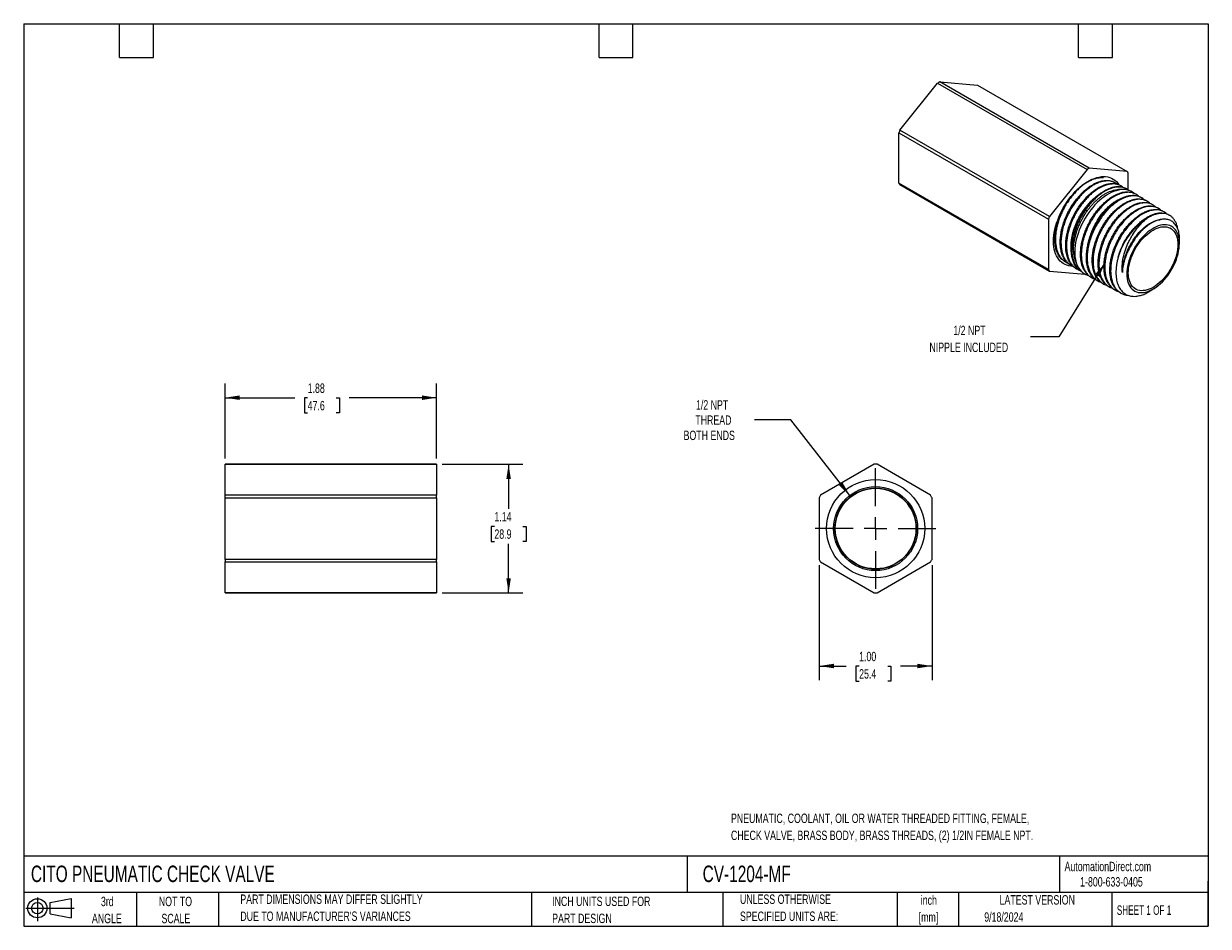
# Model space of a CAD drawing. Header units: inches. Extents: x 0.2 to 10.8, y 0.2 to 8.2.
import ezdxf

# ---------------------------------------------------------------- set-up
doc = ezdxf.new("R2010")
doc.units = ezdxf.units.IN
doc.header["$MEASUREMENT"] = 0
doc.layers.add('TEXT', color=140, linetype='Continuous', lineweight=25)
doc.styles.add('SLDTEXTSTYLE0', font='TXT', dxfattribs={"width": 0.7})
doc.styles.add('SLDTEXTSTYLE1', font='TXT', dxfattribs={"width": 0.65})
doc.dimstyles.new('SLDDIMSTYLE0', dxfattribs={"dimtxt": 0.084961, "dimasz": 0.13, "dimexe": 0, "dimexo": 0.0625, "dimgap": 0.02124, "dimtad": 0, "dimtih": 1, "dimtoh": 1, "dimrnd": 1e-09, "dimzin": 12, "dimdsep": 46, "dimtxsty": 'SLDTEXTSTYLE0', "dimsah": 1, "dimcen": 0.09, "dimadec": 0, "dimazin": 3, "dimtfac": 1, "dimtofl": 0, "dimtmove": 0, "dimatfit": 3, "dimfxl": 0, "dimfrac": 2, "dimtolj": 1, "dimtzin": 12, "dimarcsym": 0})
doc.dimstyles.new('SLDDIMSTYLE1', dxfattribs={"dimtxt": 0.084961, "dimasz": 0.13, "dimexe": 0, "dimexo": 0.0625, "dimgap": 0.02124, "dimtad": 0, "dimtih": 1, "dimtoh": 1, "dimrnd": 1e-09, "dimzin": 12, "dimdsep": 46, "dimtxsty": 'SLDTEXTSTYLE0', "dimsah": 1, "dimcen": 0, "dimadec": 0, "dimazin": 3, "dimtfac": 1, "dimtofl": 0, "dimtmove": 0, "dimatfit": 3, "dimfxl": 0, "dimfrac": 2, "dimtolj": 1, "dimtzin": 12, "dimarcsym": 0})
doc.dimstyles.new('SLDDIMSTYLE2', dxfattribs={"dimtxt": 0.084961, "dimasz": 0.13, "dimexe": 0, "dimexo": 0.0625, "dimgap": 0.02124, "dimtad": 0, "dimtih": 1, "dimtoh": 1, "dimrnd": 1e-09, "dimzin": 4, "dimdsep": 46, "dimtxsty": 'SLDTEXTSTYLE0', "dimsah": 1, "dimcen": 0.09, "dimadec": 0, "dimazin": 1, "dimtfac": 1, "dimtofl": 0, "dimtmove": 0, "dimatfit": 3, "dimfxl": 0, "dimfrac": 2, "dimtolj": 1, "dimtzin": 12, "dimarcsym": 0})
doc.dimstyles.new('SLDDIMSTYLE3', dxfattribs={"dimtxt": 0.18, "dimasz": 0.13, "dimexe": 0, "dimexo": 0.0625, "dimgap": 0, "dimtad": 0, "dimtih": 1, "dimtoh": 1, "dimdec": 0, "dimrnd": 1e-09, "dimzin": 0, "dimdsep": 46, "dimtxsty": 'Standard', "dimsah": 1, "dimcen": 0.09, "dimadec": 0, "dimazin": 0, "dimtfac": 0.13, "dimtdec": 0, "dimtofl": 0, "dimtmove": 0, "dimatfit": 3, "dimfxl": 0, "dimfrac": 2, "dimtolj": 1, "dimtzin": 0, "dimarcsym": 0})

# ---------------------------------------------------------------- blocks, each defined once
blk = doc.blocks.new('Block11')
at = {"color": 7, "linetype": 'Continuous', "lineweight": 18}
for p, q in [((0, 0.113), (0.428, 0.113)), ((0.102, 0.209), (0.102, 0)), ((0.216, 0.164), (0.401, 0.198)), ((0.216, 0.063), (0.216, 0.164)), ((0.401, 0.198), (0.401, 0.029)), ((0.216, 0.063), (0.401, 0.029))]:
    blk.add_line(p, q, dxfattribs=at)
for radius in [0.0846, 0.0506]:
    blk.add_circle((0.102, 0.113), radius, dxfattribs=at)
blk = doc.blocks.new('Block12')
at = {"color": 7, "linetype": 'Continuous'}
blk.add_blockref('Block11', (0, 0), dxfattribs=at)
blk = doc.blocks.new('_D')
at = {"color": 7, "linetype": 'Continuous', "lineweight": 0}
for p, q in [((2.035, 4.395), (2.035, 5.06)), ((3.91, 4.395), (3.91, 5.06)), ((2.035, 4.935), (2.652, 4.935)), ((2.767, 4.935), (2.738, 4.935)), ((2.738, 4.935), (2.738, 4.8)), ((3.019, 4.935), (3.048, 4.935)), ((3.048, 4.935), (3.048, 4.8)), ((3.91, 4.935), (3.134, 4.935)), ((2.738, 4.8), (2.767, 4.8)), ((3.048, 4.8), (3.019, 4.8))]:
    blk.add_line(p, q, dxfattribs=at)
at = {"color": 7, "linetype": 'Continuous', "lineweight": 18}
for points in [[(2.035, 4.935), (2.165, 4.915), (2.165, 4.955)], [(3.91, 4.935), (3.78, 4.955), (3.78, 4.915)]]:
    blk.add_solid(points, dxfattribs=at)
at = {"color": 7, "linetype": 'Continuous', "lineweight": 18, "char_height": 0.0833, "attachment_point": 1, "style": 'SLDTEXTSTYLE0'}
for s, insert in [('1.88', (2.767, 5.061)), ('47.6', (2.767, 4.907))]:
    blk.add_mtext(s, dxfattribs=dict(at, insert=insert))
blk = doc.blocks.new('_D_1')
at = {"color": 7, "linetype": 'Continuous', "lineweight": 0}
for p, q in [((3.96, 4.345), (4.673, 4.345)), ((4.548, 4.345), (4.548, 3.949)), ((4.422, 3.795), (4.393, 3.795)), ((4.393, 3.795), (4.393, 3.66)), ((4.674, 3.795), (4.703, 3.795)), ((4.703, 3.795), (4.703, 3.66)), ((4.393, 3.66), (4.422, 3.66)), ((4.548, 3.205), (4.548, 3.641)), ((4.703, 3.66), (4.674, 3.66)), ((3.96, 3.205), (4.673, 3.205))]:
    blk.add_line(p, q, dxfattribs=at)
at = {"color": 7, "linetype": 'Continuous', "lineweight": 18}
for points in [[(4.548, 4.345), (4.528, 4.215), (4.568, 4.215)], [(4.548, 3.205), (4.568, 3.335), (4.528, 3.335)]]:
    blk.add_solid(points, dxfattribs=at)
at = {"color": 7, "linetype": 'Continuous', "lineweight": 18, "char_height": 0.0833, "attachment_point": 1, "style": 'SLDTEXTSTYLE0'}
for s, insert in [('1.14', (4.422, 3.922)), ('28.9', (4.422, 3.768))]:
    blk.add_mtext(s, dxfattribs=dict(at, insert=insert))
blk = doc.blocks.new('_D_2')
at = {"color": 7, "linetype": 'Continuous', "lineweight": 0}
for p, q in [((7.05, 4.738), (6.727, 4.738)), ((7.572, 4.069), (7.05, 4.738))]:
    blk.add_line(p, q, dxfattribs=at)
at = {"color": 7, "linetype": 'Continuous', "lineweight": 18}
blk.add_solid([(7.572, 4.069), (7.508, 4.183), (7.476, 4.159)], dxfattribs=at)
at = {"color": 7, "linetype": 'Continuous', "lineweight": 18, "char_height": 0.0833, "attachment_point": 1, "style": 'SLDTEXTSTYLE0'}
for s, insert in [('1/2 NPT', (6.209, 4.913)), ('THREAD', (6.203, 4.778)), ('BOTH ENDS', (6.099, 4.643))]:
    blk.add_mtext(s, dxfattribs=dict(at, insert=insert))
blk = doc.blocks.new('_D_3')
at = {"color": 7, "linetype": 'Continuous', "lineweight": 0}
for p, q in [((7.301, 3.451), (7.301, 2.432)), ((8.301, 3.451), (8.301, 2.432)), ((7.301, 2.557), (7.54, 2.557)), ((7.655, 2.557), (7.627, 2.557)), ((7.627, 2.557), (7.627, 2.422)), ((7.908, 2.557), (7.936, 2.557)), ((7.936, 2.557), (7.936, 2.422)), ((8.301, 2.557), (8.023, 2.557)), ((7.627, 2.422), (7.655, 2.422)), ((7.936, 2.422), (7.908, 2.422))]:
    blk.add_line(p, q, dxfattribs=at)
at = {"color": 7, "linetype": 'Continuous', "lineweight": 18}
for points in [[(7.301, 2.557), (7.431, 2.537), (7.431, 2.577)], [(8.301, 2.557), (8.171, 2.577), (8.171, 2.537)]]:
    blk.add_solid(points, dxfattribs=at)
at = {"color": 7, "linetype": 'Continuous', "lineweight": 18, "char_height": 0.0833, "attachment_point": 1, "style": 'SLDTEXTSTYLE0'}
for s, insert in [('1.00', (7.655, 2.683)), ('25.4', (7.655, 2.529))]:
    blk.add_mtext(s, dxfattribs=dict(at, insert=insert))
blk = doc.blocks.new('SW_CENTERMARKSYMBOL_0')
at = {"color": 0, "linetype": 'Continuous', "lineweight": 18}
for p, q in [((0, 0.2), (0, 0.535)), ((-0.2, 0), (-0.535, 0)), ((0, 0), (-0.1, 0)), ((0, 0), (0, 0.1)), ((0, 0), (0, -0.1)), ((0, 0), (0.1, 0)), ((0.2, 0), (0.535, 0)), ((0, -0.2), (0, -0.535))]:
    blk.add_line(p, q, dxfattribs=at)

msp = doc.modelspace()

# ---------------------------------------------------------------- linework, layer by layer
for p, q in [((8.016, 7.307), (8.351, 7.724)), ((8.351, 7.724), (9.677, 6.959)), ((9.695, 6.969), (8.37, 7.735)), ((8.37, 7.735), (8.705, 7.705)), ((8.705, 7.705), (10.031, 6.939)), ((8.007, 7.284), (9.333, 6.518)), ((8.007, 6.837), (8.007, 7.284)), ((9.342, 6.542), (8.016, 7.307)), ((9.677, 6.959), (9.342, 6.542)), ((10.031, 6.939), (9.695, 6.969)), ((9.333, 6.071), (8.007, 6.837)), ((9.921, 6.841), (9.914, 6.845)), ((10.04, 6.776), (10.04, 6.926)), ((8.016, 6.824), (9.342, 6.058)), ((9.992, 6.78), (9.953, 6.779)), ((9.973, 6.814), (9.966, 6.818)), ((10.024, 6.787), (10.017, 6.791)), ((10.115, 6.735), (10.108, 6.739)), ((10.164, 6.704), (10.157, 6.708)), ((10.214, 6.673), (10.207, 6.677)), ((10.263, 6.642), (10.256, 6.646)), ((10.312, 6.611), (10.305, 6.615)), ((9.333, 6.518), (9.333, 6.071)), ((10.362, 6.58), (10.355, 6.584)), ((10.411, 6.549), (10.404, 6.553)), ((10.493, 6.283), (10.495, 6.318)), ((9.475, 6.144), (9.482, 6.14)), ((9.525, 6.113), (9.532, 6.109)), ((9.585, 6.113), (9.596, 6.093)), ((9.342, 6.058), (9.659, 6.03)), ((9.574, 6.082), (9.581, 6.078)), ((9.715, 6), (9.722, 5.996)), ((9.767, 5.972), (9.774, 5.969)), ((9.818, 5.945), (9.825, 5.941)), ((9.87, 5.918), (9.877, 5.914)), ((9.921, 5.891), (9.929, 5.887)), ((10.241, 5.884), (10.276, 5.908)), ((9.973, 5.864), (9.98, 5.86)), ((3.91, 4.345), (2.035, 4.345)), ((2.035, 4.345), (3.91, 4.345)), ((2.035, 4.071), (2.035, 4.345)), ((2.035, 4.345), (2.035, 4.345)), ((3.91, 4.345), (3.91, 4.071)), ((3.91, 4.345), (3.91, 4.345)), ((7.788, 4.345), (7.314, 4.071)), ((8.288, 4.071), (7.814, 4.345)), ((2.035, 4.049), (2.035, 4.071)), ((3.91, 4.071), (2.035, 4.071)), ((2.035, 4.049), (3.91, 4.049)), ((2.035, 3.501), (2.035, 4.049)), ((3.91, 4.049), (3.91, 4.071)), ((3.91, 4.049), (3.91, 3.501)), ((7.301, 4.049), (7.301, 3.501)), ((8.301, 3.501), (8.301, 4.049)), ((3.91, 3.501), (2.035, 3.501)), ((2.035, 3.501), (2.035, 3.479)), ((2.035, 3.479), (3.91, 3.479)), ((2.035, 3.205), (2.035, 3.479)), ((3.91, 3.479), (3.91, 3.501)), ((3.91, 3.479), (3.91, 3.205)), ((7.314, 3.479), (7.788, 3.205)), ((7.814, 3.205), (8.288, 3.479)), ((2.035, 3.205), (3.91, 3.205)), ((3.91, 3.205), (2.035, 3.205)), ((2.035, 3.205), (2.035, 3.205)), ((3.91, 3.205), (3.91, 3.205))]:
    msp.add_line(p, q)
at = {"flags": 128}
for points in [[(9.543, 6.102), (9.532, 6.102), (9.514, 6.105), (9.497, 6.11), (9.48, 6.116), (9.465, 6.124), (9.451, 6.134), (9.437, 6.146), (9.425, 6.16), (9.415, 6.175), (9.405, 6.192), (9.397, 6.21), (9.391, 6.23), (9.385, 6.251), (9.382, 6.273), (9.379, 6.297), (9.379, 6.321), (9.379, 6.346), (9.382, 6.372), (9.385, 6.399), (9.391, 6.426), (9.397, 6.453), (9.405, 6.481), (9.415, 6.509), (9.425, 6.536), (9.437, 6.564), (9.451, 6.591), (9.465, 6.618), (9.48, 6.644), (9.497, 6.669), (9.514, 6.694), (9.532, 6.718), (9.551, 6.74), (9.571, 6.762), (9.591, 6.782), (9.612, 6.8), (9.633, 6.818), (9.654, 6.833), (9.676, 6.848), (9.697, 6.86), (9.718, 6.871), (9.74, 6.879), (9.761, 6.886), (9.781, 6.891), (9.802, 6.895), (9.821, 6.896), (9.84, 6.895), (9.858, 6.893), (9.876, 6.888), (9.892, 6.882), (9.908, 6.873), (9.922, 6.863), (9.935, 6.851), (9.947, 6.838), (9.958, 6.822)], [(10.091, 6.748), (10.077, 6.758), (10.062, 6.766), (10.046, 6.772), (10.029, 6.777), (10.011, 6.78), (9.992, 6.78), (9.973, 6.779), (9.953, 6.775), (9.932, 6.77), (9.911, 6.763), (9.89, 6.754), (9.869, 6.743), (9.848, 6.731), (9.827, 6.716), (9.806, 6.7), (9.785, 6.683), (9.765, 6.664), (9.745, 6.644), (9.726, 6.622), (9.708, 6.599), (9.69, 6.576), (9.673, 6.551), (9.658, 6.526), (9.643, 6.499), (9.629, 6.473), (9.617, 6.446), (9.605, 6.419), (9.596, 6.391), (9.587, 6.364), (9.58, 6.337), (9.574, 6.31), (9.57, 6.283), (9.567, 6.258), (9.566, 6.232), (9.566, 6.208), (9.568, 6.185), (9.572, 6.163), (9.576, 6.142), (9.583, 6.122), (9.59, 6.103), (9.599, 6.087), (9.61, 6.071), (9.622, 6.058), (9.635, 6.046), (9.649, 6.036), (9.664, 6.027), (9.68, 6.021), (9.687, 6.019)], [(10.028, 6.033), (10.029, 6.011), (10.031, 5.991), (10.035, 5.972), (10.04, 5.954), (10.047, 5.938), (10.055, 5.923), (10.064, 5.91), (10.075, 5.898), (10.087, 5.888), (10.1, 5.88), (10.114, 5.874), (10.129, 5.869), (10.144, 5.867), (10.161, 5.867), (10.178, 5.868), (10.196, 5.871), (10.214, 5.877), (10.233, 5.884), (10.251, 5.893), (10.27, 5.904), (10.289, 5.916), (10.307, 5.931), (10.326, 5.946), (10.343, 5.963), (10.361, 5.982), (10.377, 6.001), (10.393, 6.022), (10.408, 6.044), (10.422, 6.066), (10.435, 6.089), (10.447, 6.113), (10.458, 6.137), (10.467, 6.161), (10.475, 6.185), (10.482, 6.209), (10.487, 6.233), (10.491, 6.257), (10.493, 6.279), (10.494, 6.302), (10.493, 6.323), (10.491, 6.343), (10.487, 6.362), (10.482, 6.38), (10.475, 6.396), (10.467, 6.411), (10.458, 6.424), (10.447, 6.436), (10.435, 6.446), (10.422, 6.454), (10.408, 6.46), (10.393, 6.465), (10.377, 6.467), (10.361, 6.468), (10.343, 6.466), (10.326, 6.463), (10.307, 6.457), (10.289, 6.45), (10.27, 6.441), (10.251, 6.43), (10.233, 6.418), (10.214, 6.404), (10.196, 6.388), (10.178, 6.371), (10.161, 6.352), (10.144, 6.333), (10.129, 6.312), (10.114, 6.29), (10.1, 6.268), (10.087, 6.245), (10.075, 6.221), (10.064, 6.197), (10.055, 6.173), (10.047, 6.149), (10.04, 6.125), (10.035, 6.101), (10.031, 6.078), (10.029, 6.055), (10.028, 6.033)], [(10.041, 6.04), (10.042, 6.062), (10.044, 6.084), (10.048, 6.106), (10.053, 6.129), (10.059, 6.153), (10.067, 6.176), (10.077, 6.2), (10.087, 6.223), (10.099, 6.246), (10.112, 6.268), (10.126, 6.29), (10.141, 6.31), (10.156, 6.33), (10.172, 6.349), (10.189, 6.366), (10.207, 6.382), (10.225, 6.397), (10.243, 6.41), (10.261, 6.421), (10.279, 6.431), (10.297, 6.438), (10.315, 6.444), (10.332, 6.449), (10.349, 6.451), (10.365, 6.451), (10.381, 6.449), (10.396, 6.445), (10.41, 6.44), (10.423, 6.433), (10.434, 6.423), (10.445, 6.412), (10.454, 6.4), (10.462, 6.385), (10.469, 6.37), (10.474, 6.353), (10.478, 6.334), (10.48, 6.315), (10.481, 6.294), (10.48, 6.273), (10.478, 6.251), (10.474, 6.228), (10.469, 6.205), (10.462, 6.181), (10.454, 6.158), (10.445, 6.134), (10.434, 6.111), (10.423, 6.089), (10.41, 6.066), (10.396, 6.045), (10.381, 6.024), (10.365, 6.004), (10.349, 5.986), (10.332, 5.968), (10.315, 5.952), (10.297, 5.938), (10.279, 5.925), (10.261, 5.913), (10.243, 5.904), (10.225, 5.896), (10.207, 5.89), (10.189, 5.886), (10.172, 5.884), (10.156, 5.883), (10.141, 5.885), (10.126, 5.889), (10.112, 5.894), (10.099, 5.902), (10.087, 5.911), (10.077, 5.922), (10.067, 5.935), (10.059, 5.949), (10.053, 5.965), (10.048, 5.982), (10.044, 6), (10.042, 6.02), (10.041, 6.04)]]:
    msp.add_lwpolyline(points, dxfattribs=at)
for radius in [0.435, 0.372, 0.36, 0.359, 0.357]:
    msp.add_circle((7.801, 3.775), radius)
for centre, radius, start, end in [((8.629, 7.264), 0.537, 118.8665, 121.1282), ((8.871, 6.962), 0.922, 158.0052, 159.5834), ((9.955, 6.499), 0.537, 118.8665, 121.1282), ((9.848, 6.801), 0.23, 33.1068, 37.0945), ((8.199, 6.962), 0.23, 213.1068, 217.0945), ((10.197, 6.197), 0.922, 158.0052, 159.5834), ((10.532, 6.018), 0.602, 122.4026, 154.4064), ((9.858, 6.254), 0.321, 161.3372, 211.8178), ((9.796, 6.225), 0.239, 184.6681, 207.8322), ((9.525, 6.197), 0.23, 213.1068, 217.0945), ((7.801, 3.775), 0.57, 88.6944, 91.3056), ((7.801, 3.775), 0.57, 148.6944, 151.3056), ((7.801, 3.775), 0.57, 28.6944, 31.3056), ((7.801, 3.775), 0.57, 208.6944, 211.3056), ((7.801, 3.775), 0.57, 328.6944, 331.3056), ((7.801, 3.775), 0.57, 268.6944, 271.3056)]:
    msp.add_arc(centre, radius, start, end)
for points, knots in [([(9.822, 6.883), (9.813, 6.884), (9.794, 6.885), (9.765, 6.88), (9.734, 6.872), (9.703, 6.858), (9.671, 6.841), (9.639, 6.819), (9.607, 6.793), (9.577, 6.763), (9.548, 6.73), (9.52, 6.694), (9.494, 6.656), (9.471, 6.616), (9.45, 6.574), (9.433, 6.532), (9.418, 6.489), (9.407, 6.446), (9.399, 6.404), (9.395, 6.363), (9.395, 6.324), (9.398, 6.287), (9.405, 6.252), (9.416, 6.221), (9.43, 6.193), (9.447, 6.169), (9.467, 6.15), (9.487, 6.136), (9.5, 6.13), (9.505, 6.129)], [0, 0, 0, 0, 0.037345, 0.074925, 0.112516, 0.150226, 0.187817, 0.225419, 0.26314, 0.300742, 0.338356, 0.376091, 0.413705, 0.451331, 0.489077, 0.526703, 0.564338, 0.602093, 0.639728, 0.677373, 0.715138, 0.752783, 0.790439, 0.828215, 0.865872, 0.903541, 0.94133, 0.978999, 1, 1, 1, 1]), ([(9.525, 6.113), (9.524, 6.114), (9.513, 6.119), (9.499, 6.132), (9.483, 6.151), (9.468, 6.173), (9.455, 6.202), (9.445, 6.235), (9.44, 6.265), (9.437, 6.297), (9.437, 6.337), (9.442, 6.379), (9.448, 6.416), (9.457, 6.453), (9.471, 6.497), (9.489, 6.541), (9.506, 6.577), (9.525, 6.612), (9.55, 6.653), (9.578, 6.69), (9.603, 6.72), (9.628, 6.748), (9.66, 6.777), (9.692, 6.803), (9.72, 6.82), (9.747, 6.836), (9.78, 6.849), (9.811, 6.858), (9.837, 6.861), (9.861, 6.861), (9.888, 6.857), (9.905, 6.849), (9.914, 6.845)], [0, 0, 0, 0, 0.004113, 0.047054, 0.072539, 0.098025, 0.140966, 0.183908, 0.209368, 0.234828, 0.27777, 0.320712, 0.346147, 0.371582, 0.414525, 0.457467, 0.482877, 0.508287, 0.55123, 0.594172, 0.619557, 0.644942, 0.687885, 0.730828, 0.756188, 0.781548, 0.824492, 0.867435, 0.89277, 0.918105, 0.961048, 1, 1, 1, 1]), ([(9.943, 6.826), (9.937, 6.831), (9.924, 6.841), (9.9, 6.851), (9.874, 6.857), (9.846, 6.857), (9.816, 6.853), (9.785, 6.845), (9.754, 6.831), (9.722, 6.814), (9.69, 6.791), (9.658, 6.765), (9.627, 6.736), (9.598, 6.702), (9.57, 6.667), (9.544, 6.628), (9.521, 6.588), (9.5, 6.546), (9.482, 6.503), (9.467, 6.46), (9.456, 6.417), (9.448, 6.375), (9.444, 6.334), (9.444, 6.294), (9.447, 6.257), (9.454, 6.222), (9.464, 6.191), (9.478, 6.163), (9.496, 6.139), (9.516, 6.119), (9.536, 6.105), (9.549, 6.1), (9.553, 6.098)], [0, 0, 0, 0, 0.031402, 0.065297, 0.0992, 0.133212, 0.167115, 0.201028, 0.235049, 0.268963, 0.302887, 0.336919, 0.370844, 0.404779, 0.438823, 0.472758, 0.506702, 0.540753, 0.574697, 0.608649, 0.642709, 0.676661, 0.710623, 0.744694, 0.778656, 0.812629, 0.84671, 0.880684, 0.914668, 0.94876, 0.982745, 1, 1, 1, 1]), ([(9.574, 6.083), (9.569, 6.086), (9.558, 6.093), (9.543, 6.107), (9.527, 6.126), (9.511, 6.153), (9.499, 6.184), (9.492, 6.213), (9.487, 6.244), (9.485, 6.283), (9.487, 6.324), (9.492, 6.361), (9.5, 6.397), (9.511, 6.442), (9.527, 6.486), (9.543, 6.523), (9.561, 6.559), (9.585, 6.601), (9.611, 6.64), (9.635, 6.671), (9.66, 6.701), (9.691, 6.733), (9.723, 6.76), (9.751, 6.78), (9.779, 6.798), (9.812, 6.815), (9.844, 6.826), (9.87, 6.832), (9.895, 6.834), (9.924, 6.833), (9.949, 6.826), (9.962, 6.82), (9.966, 6.818)], [0, 0, 0, 0, 0.024775, 0.050498, 0.076221, 0.118927, 0.161634, 0.187332, 0.21303, 0.255737, 0.298443, 0.324116, 0.349789, 0.392497, 0.435204, 0.460852, 0.4865, 0.529208, 0.571915, 0.597538, 0.623161, 0.665869, 0.708577, 0.734175, 0.759774, 0.802482, 0.84519, 0.870763, 0.896337, 0.939045, 0.981754, 1, 1, 1, 1]), ([(9.993, 6.8), (9.987, 6.805), (9.975, 6.814), (9.952, 6.824), (9.926, 6.829), (9.897, 6.83), (9.868, 6.826), (9.837, 6.818), (9.805, 6.804), (9.772, 6.786), (9.74, 6.764), (9.708, 6.738), (9.678, 6.708), (9.648, 6.675), (9.62, 6.639), (9.594, 6.6), (9.57, 6.56), (9.549, 6.518), (9.531, 6.475), (9.517, 6.431), (9.505, 6.388), (9.497, 6.346), (9.493, 6.304), (9.493, 6.264), (9.496, 6.227), (9.503, 6.192), (9.513, 6.161), (9.527, 6.132), (9.545, 6.108), (9.565, 6.088), (9.586, 6.074), (9.6, 6.068), (9.606, 6.066)], [0, 0, 0, 0, 0.02798, 0.061841, 0.095711, 0.129688, 0.163558, 0.197439, 0.231428, 0.265309, 0.299201, 0.333201, 0.367093, 0.400994, 0.435002, 0.468902, 0.502811, 0.536828, 0.570737, 0.604656, 0.638682, 0.672601, 0.70653, 0.740568, 0.774497, 0.808438, 0.842487, 0.876427, 0.910376, 0.944433, 0.978382, 1, 1, 1, 1]), ([(9.586, 6.084), (9.579, 6.094), (9.565, 6.113), (9.55, 6.148), (9.54, 6.186), (9.535, 6.229), (9.535, 6.27), (9.538, 6.305), (9.543, 6.342), (9.553, 6.386), (9.567, 6.43), (9.581, 6.468), (9.597, 6.505), (9.619, 6.548), (9.645, 6.588), (9.668, 6.621), (9.692, 6.652), (9.722, 6.687), (9.754, 6.717), (9.782, 6.739), (9.81, 6.759), (9.843, 6.778), (9.875, 6.792), (9.902, 6.801), (9.929, 6.806), (9.959, 6.807), (9.986, 6.803), (10.005, 6.797), (10.014, 6.792), (10.017, 6.79)], [0, 0, 0, 0, 0.04539, 0.090779, 0.135713, 0.181103, 0.226493, 0.254179, 0.281866, 0.327256, 0.372646, 0.400306, 0.427966, 0.473357, 0.518747, 0.546381, 0.574014, 0.619405, 0.664796, 0.692403, 0.72001, 0.765402, 0.810793, 0.838373, 0.865954, 0.911346, 0.956737, 0.984291, 1, 1, 1, 1]), ([(10.048, 6.771), (10.041, 6.776), (10.028, 6.786), (10.004, 6.796), (9.977, 6.802), (9.949, 6.803), (9.919, 6.799), (9.888, 6.791), (9.856, 6.777), (9.823, 6.759), (9.791, 6.737), (9.759, 6.711), (9.728, 6.681), (9.698, 6.648), (9.67, 6.611), (9.644, 6.573), (9.62, 6.532), (9.599, 6.49), (9.581, 6.446), (9.565, 6.401), (9.558, 6.371), (9.554, 6.356)], [0, 0, 0, 0, 0.050024, 0.102485, 0.154963, 0.207607, 0.260085, 0.31258, 0.365243, 0.417739, 0.470248, 0.522924, 0.575433, 0.627955, 0.680644, 0.733165, 0.785701, 0.838405, 0.890941, 0.945471, 1, 1, 1, 1]), ([(9.558, 6.205), (9.557, 6.22), (9.555, 6.249), (9.557, 6.29), (9.563, 6.326), (9.569, 6.357), (9.578, 6.389), (9.588, 6.421), (9.6, 6.452), (9.614, 6.483), (9.629, 6.514), (9.646, 6.544), (9.664, 6.573), (9.683, 6.6), (9.704, 6.626), (9.725, 6.651), (9.747, 6.674), (9.77, 6.695), (9.793, 6.714), (9.816, 6.73), (9.84, 6.745), (9.863, 6.757), (9.886, 6.766), (9.909, 6.774), (9.931, 6.778), (9.946, 6.78), (9.953, 6.779), (9.953, 6.779)], [0, 0, 0, 0, 0.062949, 0.12704, 0.166318, 0.205595, 0.246013, 0.286432, 0.325705, 0.364979, 0.405404, 0.445828, 0.484945, 0.524061, 0.564322, 0.604584, 0.643559, 0.682535, 0.722649, 0.762762, 0.801612, 0.840462, 0.880447, 0.920431, 0.959165, 0.997898, 1, 1, 1, 1]), ([(9.715, 6), (9.712, 6.002), (9.7, 6.007), (9.683, 6.021), (9.663, 6.043), (9.647, 6.068), (9.634, 6.096), (9.626, 6.125), (9.62, 6.155), (9.617, 6.19), (9.617, 6.232), (9.622, 6.278), (9.631, 6.323), (9.643, 6.367), (9.658, 6.41), (9.677, 6.453), (9.698, 6.495), (9.722, 6.536), (9.749, 6.574), (9.777, 6.61), (9.807, 6.643), (9.838, 6.672), (9.87, 6.698), (9.903, 6.72), (9.935, 6.737), (9.967, 6.75), (9.998, 6.758), (10.028, 6.761), (10.056, 6.759), (10.082, 6.752), (10.099, 6.745), (10.107, 6.74), (10.108, 6.739)], [0, 0, 0, 0, 0.013142, 0.04836, 0.083587, 0.118927, 0.154154, 0.183953, 0.213819, 0.243617, 0.284527, 0.325436, 0.360698, 0.396073, 0.431335, 0.466599, 0.501975, 0.537238, 0.572513, 0.6079, 0.643174, 0.678461, 0.71386, 0.749147, 0.784442, 0.81985, 0.855146, 0.89045, 0.925867, 0.961171, 0.996485, 1, 1, 1, 1]), ([(10.135, 6.719), (10.134, 6.72), (10.125, 6.729), (10.107, 6.741), (10.082, 6.751), (10.058, 6.755), (10.034, 6.756), (10.004, 6.753), (9.972, 6.744), (9.944, 6.733), (9.916, 6.719), (9.883, 6.698), (9.851, 6.673), (9.824, 6.648), (9.797, 6.621), (9.767, 6.586), (9.74, 6.547), (9.718, 6.513), (9.698, 6.478), (9.677, 6.435), (9.659, 6.391), (9.647, 6.353), (9.637, 6.315), (9.629, 6.272), (9.624, 6.225), (9.624, 6.191), (9.626, 6.158), (9.631, 6.126), (9.641, 6.093), (9.653, 6.067), (9.666, 6.045), (9.685, 6.021), (9.708, 6.003), (9.729, 5.992), (9.741, 5.988), (9.747, 5.985)], [0, 0, 0, 0, 0.005928, 0.04466, 0.083391, 0.10697, 0.130549, 0.169281, 0.208012, 0.231569, 0.255125, 0.293857, 0.332589, 0.356123, 0.379657, 0.418389, 0.457121, 0.480632, 0.504144, 0.542876, 0.581608, 0.605097, 0.628586, 0.667319, 0.706051, 0.740352, 0.752976, 0.791709, 0.830442, 0.853885, 0.877329, 0.916062, 0.954796, 0.978217, 1, 1, 1, 1]), ([(9.767, 5.973), (9.764, 5.975), (9.752, 5.98), (9.734, 5.994), (9.715, 6.016), (9.698, 6.041), (9.686, 6.069), (9.678, 6.098), (9.672, 6.127), (9.669, 6.162), (9.669, 6.204), (9.674, 6.25), (9.683, 6.295), (9.695, 6.338), (9.71, 6.382), (9.729, 6.424), (9.75, 6.466), (9.774, 6.506), (9.8, 6.544), (9.829, 6.58), (9.858, 6.613), (9.89, 6.642), (9.921, 6.667), (9.954, 6.689), (9.986, 6.706), (10.018, 6.719), (10.049, 6.727), (10.078, 6.73), (10.106, 6.728), (10.132, 6.721), (10.149, 6.714), (10.156, 6.709), (10.157, 6.708)], [0, 0, 0, 0, 0.0136, 0.04882, 0.084048, 0.119389, 0.154617, 0.184261, 0.213972, 0.243616, 0.284749, 0.325881, 0.361143, 0.396517, 0.431779, 0.467043, 0.502419, 0.537683, 0.572957, 0.608343, 0.643617, 0.678902, 0.7143, 0.749585, 0.784882, 0.820291, 0.855589, 0.890894, 0.926312, 0.961618, 0.996932, 1, 1, 1, 1]), ([(10.184, 6.688), (10.184, 6.689), (10.179, 6.694), (10.165, 6.704), (10.142, 6.717), (10.115, 6.723), (10.091, 6.725), (10.066, 6.724), (10.035, 6.718), (10.003, 6.706), (9.975, 6.692), (9.947, 6.676), (9.915, 6.653), (9.882, 6.625), (9.856, 6.598), (9.831, 6.57), (9.802, 6.533), (9.776, 6.493), (9.756, 6.458), (9.737, 6.423), (9.718, 6.379), (9.702, 6.335), (9.692, 6.298), (9.684, 6.261), (9.678, 6.218), (9.676, 6.181), (9.677, 6.147), (9.68, 6.115), (9.689, 6.078), (9.701, 6.047), (9.714, 6.024), (9.729, 6.003), (9.75, 5.983), (9.774, 5.968), (9.791, 5.96), (9.798, 5.958), (9.799, 5.958)], [0, 0, 0, 0, 0.002878, 0.026252, 0.065173, 0.104094, 0.127445, 0.150796, 0.189717, 0.228638, 0.251967, 0.275295, 0.314217, 0.353138, 0.376444, 0.399749, 0.438671, 0.477593, 0.500876, 0.524159, 0.563081, 0.602003, 0.625263, 0.648524, 0.687446, 0.726369, 0.740409, 0.772838, 0.811761, 0.850684, 0.873898, 0.897113, 0.936036, 0.974959, 0.998151, 1, 1, 1, 1]), ([(9.536, 6.249), (9.535, 6.254), (9.534, 6.267), (9.534, 6.29), (9.535, 6.317), (9.539, 6.346), (9.545, 6.375), (9.552, 6.405), (9.561, 6.434), (9.572, 6.464), (9.584, 6.493), (9.598, 6.522), (9.613, 6.55), (9.63, 6.577), (9.647, 6.604), (9.666, 6.628), (9.686, 6.652), (9.706, 6.674), (9.727, 6.694), (9.744, 6.708), (9.753, 6.715), (9.755, 6.716)], [0, 0, 0, 0, 0.032058, 0.087609, 0.143161, 0.200336, 0.257511, 0.312874, 0.368238, 0.42522, 0.482201, 0.537385, 0.59257, 0.649372, 0.706174, 0.76112, 0.816066, 0.872624, 0.929181, 0.983895, 1, 1, 1, 1]), ([(9.689, 6.313), (9.692, 6.329), (9.7, 6.361), (9.718, 6.411), (9.741, 6.461), (9.766, 6.506), (9.791, 6.544), (9.816, 6.577), (9.843, 6.606), (9.87, 6.633), (9.899, 6.657), (9.928, 6.677), (9.955, 6.692), (9.972, 6.699), (9.98, 6.702)], [0, 0, 0, 0, 0.091324, 0.192253, 0.293165, 0.394079, 0.471145, 0.548457, 0.625529, 0.702973, 0.780662, 0.858109, 0.935954, 1, 1, 1, 1]), ([(9.818, 5.946), (9.815, 5.947), (9.803, 5.953), (9.786, 5.967), (9.766, 5.988), (9.75, 6.014), (9.736, 6.045), (9.726, 6.084), (9.721, 6.129), (9.721, 6.176), (9.726, 6.222), (9.735, 6.267), (9.747, 6.31), (9.762, 6.353), (9.781, 6.395), (9.802, 6.437), (9.826, 6.477), (9.852, 6.515), (9.88, 6.55), (9.91, 6.583), (9.941, 6.612), (9.972, 6.637), (10.005, 6.658), (10.037, 6.675), (10.068, 6.688), (10.099, 6.695), (10.128, 6.698), (10.156, 6.697), (10.182, 6.69), (10.199, 6.683), (10.206, 6.677), (10.206, 6.677)], [0, 0, 0, 0, 0.014072, 0.049293, 0.084524, 0.119867, 0.155098, 0.199341, 0.243585, 0.284944, 0.326304, 0.361568, 0.396945, 0.43221, 0.467476, 0.502855, 0.538122, 0.573397, 0.608785, 0.644061, 0.679347, 0.714745, 0.750031, 0.785328, 0.820738, 0.856035, 0.891344, 0.926765, 0.962074, 0.997391, 1, 1, 1, 1]), ([(10.234, 6.657), (10.234, 6.657), (10.23, 6.662), (10.22, 6.669), (10.201, 6.681), (10.176, 6.69), (10.148, 6.694), (10.123, 6.693), (10.098, 6.689), (10.066, 6.68), (10.034, 6.666), (10.006, 6.65), (9.979, 6.632), (9.946, 6.606), (9.915, 6.576), (9.889, 6.548), (9.865, 6.518), (9.838, 6.48), (9.813, 6.439), (9.794, 6.404), (9.777, 6.367), (9.76, 6.324), (9.747, 6.28), (9.738, 6.243), (9.732, 6.208), (9.728, 6.169), (9.728, 6.13), (9.731, 6.097), (9.737, 6.065), (9.747, 6.031), (9.762, 6.002), (9.776, 5.982), (9.793, 5.963), (9.816, 5.946), (9.837, 5.935), (9.849, 5.932), (9.85, 5.931)], [0, 0, 0, 0, 0.000288, 0.023438, 0.046589, 0.085713, 0.124836, 0.147964, 0.171091, 0.210216, 0.24934, 0.272444, 0.295549, 0.334673, 0.373798, 0.39688, 0.419962, 0.459086, 0.498211, 0.52127, 0.544329, 0.583454, 0.622579, 0.645615, 0.668652, 0.704674, 0.740697, 0.766817, 0.792937, 0.832062, 0.871188, 0.894179, 0.917169, 0.956295, 0.995421, 1, 1, 1, 1]), ([(9.87, 5.919), (9.867, 5.92), (9.855, 5.926), (9.837, 5.94), (9.818, 5.961), (9.802, 5.987), (9.788, 6.018), (9.778, 6.056), (9.773, 6.101), (9.773, 6.148), (9.778, 6.194), (9.787, 6.238), (9.799, 6.281), (9.814, 6.324), (9.833, 6.366), (9.854, 6.408), (9.878, 6.447), (9.904, 6.485), (9.932, 6.52), (9.961, 6.552), (9.992, 6.581), (10.024, 6.606), (10.055, 6.627), (10.087, 6.644), (10.119, 6.657), (10.149, 6.664), (10.179, 6.667), (10.206, 6.665), (10.232, 6.659), (10.248, 6.652), (10.255, 6.646), (10.256, 6.646)], [0, 0, 0, 0, 0.014543, 0.049762, 0.084993, 0.120336, 0.155568, 0.199576, 0.243584, 0.285172, 0.32676, 0.362027, 0.397407, 0.432674, 0.467942, 0.503323, 0.538591, 0.573868, 0.609257, 0.644533, 0.679819, 0.715217, 0.750503, 0.7858, 0.821208, 0.856505, 0.891813, 0.927234, 0.962542, 0.997861, 1, 1, 1, 1]), ([(10.281, 6.627), (10.278, 6.63), (10.27, 6.638), (10.256, 6.646), (10.236, 6.656), (10.209, 6.662), (10.181, 6.663), (10.155, 6.659), (10.129, 6.653), (10.097, 6.642), (10.065, 6.624), (10.037, 6.606), (10.01, 6.586), (9.978, 6.558), (9.948, 6.526), (9.923, 6.496), (9.9, 6.465), (9.874, 6.426), (9.851, 6.384), (9.834, 6.349), (9.819, 6.312), (9.803, 6.268), (9.792, 6.225), (9.786, 6.189), (9.782, 6.159), (9.78, 6.128), (9.781, 6.094), (9.784, 6.058), (9.793, 6.02), (9.807, 5.986), (9.824, 5.96), (9.84, 5.941), (9.858, 5.925), (9.878, 5.912), (9.894, 5.907), (9.9, 5.905)], [0, 0, 0, 0, 0.017362, 0.040423, 0.063484, 0.103048, 0.142612, 0.16565, 0.188688, 0.228252, 0.267816, 0.290831, 0.313846, 0.35341, 0.392974, 0.415966, 0.438958, 0.478523, 0.518087, 0.541056, 0.564025, 0.60359, 0.643155, 0.6661, 0.689046, 0.715319, 0.741591, 0.777811, 0.81403, 0.853596, 0.893162, 0.916061, 0.938961, 0.978527, 1, 1, 1, 1]), ([(9.922, 5.891), (9.918, 5.893), (9.906, 5.899), (9.889, 5.913), (9.87, 5.934), (9.854, 5.959), (9.84, 5.991), (9.83, 6.029), (9.825, 6.073), (9.825, 6.119), (9.83, 6.165), (9.839, 6.21), (9.851, 6.253), (9.866, 6.295), (9.885, 6.337), (9.906, 6.378), (9.929, 6.418), (9.955, 6.455), (9.983, 6.49), (10.013, 6.522), (10.043, 6.551), (10.075, 6.576), (10.106, 6.597), (10.138, 6.613), (10.169, 6.626), (10.2, 6.633), (10.229, 6.636), (10.256, 6.634), (10.281, 6.627), (10.298, 6.621), (10.305, 6.615), (10.305, 6.615)], [0, 0, 0, 0, 0.015009, 0.050228, 0.085457, 0.120799, 0.156028, 0.199806, 0.243584, 0.285402, 0.327221, 0.362489, 0.397871, 0.433139, 0.468407, 0.503787, 0.539055, 0.574333, 0.609724, 0.645002, 0.680289, 0.715688, 0.750975, 0.786271, 0.82168, 0.856976, 0.892283, 0.927703, 0.96301, 0.998329, 1, 1, 1, 1]), ([(10.332, 6.595), (10.332, 6.595), (10.325, 6.604), (10.311, 6.612), (10.291, 6.622), (10.27, 6.628), (10.242, 6.632), (10.213, 6.63), (10.187, 6.624), (10.161, 6.616), (10.128, 6.601), (10.096, 6.581), (10.069, 6.561), (10.042, 6.539), (10.011, 6.509), (9.981, 6.475), (9.958, 6.444), (9.936, 6.412), (9.912, 6.372), (9.89, 6.329), (9.875, 6.293), (9.861, 6.257), (9.848, 6.213), (9.839, 6.17), (9.835, 6.135), (9.832, 6.104), (9.832, 6.067), (9.837, 6.026), (9.845, 5.996), (9.855, 5.968), (9.868, 5.942), (9.887, 5.919), (9.904, 5.902), (9.924, 5.889), (9.939, 5.88), (9.951, 5.877), (9.952, 5.877)], [0, 0, 0, 0, 0.000991, 0.040611, 0.063356, 0.086101, 0.125721, 0.165342, 0.188063, 0.210785, 0.250406, 0.290027, 0.312725, 0.335423, 0.375045, 0.414666, 0.437341, 0.460016, 0.499638, 0.53926, 0.561912, 0.584564, 0.624186, 0.663808, 0.686437, 0.709066, 0.741539, 0.781162, 0.820784, 0.833516, 0.873138, 0.912761, 0.935344, 0.957926, 0.997549, 1, 1, 1, 1]), ([(9.476, 6.145), (9.47, 6.148), (9.455, 6.158), (9.438, 6.176), (9.423, 6.197), (9.411, 6.22), (9.399, 6.251), (9.392, 6.286), (9.389, 6.318), (9.388, 6.351), (9.39, 6.392), (9.397, 6.435), (9.405, 6.471), (9.416, 6.508), (9.428, 6.543), (9.44, 6.567), (9.443, 6.575)], [0, 0, 0, 0, 0.057354, 0.151968, 0.207285, 0.262602, 0.357217, 0.451832, 0.507094, 0.562356, 0.656972, 0.751587, 0.806794, 0.862001, 0.956617, 1, 1, 1, 1]), ([(9.973, 5.864), (9.967, 5.868), (9.952, 5.876), (9.933, 5.893), (9.915, 5.916), (9.9, 5.943), (9.889, 5.973), (9.881, 6.008), (9.877, 6.047), (9.877, 6.091), (9.882, 6.137), (9.891, 6.182), (9.903, 6.224), (9.918, 6.266), (9.937, 6.308), (9.958, 6.349), (9.981, 6.388), (10.007, 6.425), (10.035, 6.46), (10.064, 6.492), (10.095, 6.52), (10.126, 6.545), (10.157, 6.566), (10.189, 6.582), (10.22, 6.595), (10.25, 6.602), (10.279, 6.605), (10.306, 6.603), (10.331, 6.596), (10.347, 6.589), (10.354, 6.584), (10.355, 6.584)], [0, 0, 0, 0, 0.028843, 0.064062, 0.09929, 0.134631, 0.16986, 0.206732, 0.243603, 0.285654, 0.327705, 0.362971, 0.398349, 0.433615, 0.468881, 0.504259, 0.539524, 0.574802, 0.610192, 0.64547, 0.680757, 0.716157, 0.751444, 0.78674, 0.822149, 0.857445, 0.892751, 0.928169, 0.963475, 0.998792, 1, 1, 1, 1]), ([(10.38, 6.564), (10.377, 6.568), (10.366, 6.579), (10.347, 6.588), (10.326, 6.596), (10.304, 6.6), (10.275, 6.6), (10.245, 6.595), (10.219, 6.587), (10.192, 6.576), (10.16, 6.559), (10.127, 6.537), (10.101, 6.515), (10.075, 6.491), (10.044, 6.459), (10.016, 6.423), (9.994, 6.392), (9.973, 6.359), (9.95, 6.317), (9.931, 6.274), (9.917, 6.238), (9.905, 6.202), (9.894, 6.159), (9.887, 6.116), (9.885, 6.082), (9.884, 6.049), (9.887, 6.011), (9.895, 5.973), (9.907, 5.941), (9.921, 5.914), (9.939, 5.891), (9.959, 5.872), (9.983, 5.857), (10.009, 5.848), (10.028, 5.843), (10.038, 5.843), (10.039, 5.843)], [0, 0, 0, 0, 0.019441, 0.057695, 0.079317, 0.100939, 0.139194, 0.177448, 0.199048, 0.220648, 0.258902, 0.297156, 0.318734, 0.340312, 0.378567, 0.416821, 0.438377, 0.459932, 0.498187, 0.536442, 0.557975, 0.579508, 0.617764, 0.656019, 0.67753, 0.69904, 0.737296, 0.775552, 0.807265, 0.83908, 0.870794, 0.902506, 0.93432, 0.966032, 0.997735, 1, 1, 1, 1]), ([(9.988, 6.045), (9.986, 6.065), (9.986, 6.086), (9.989, 6.13), (9.992, 6.153), (10.001, 6.199), (10.007, 6.222), (10.023, 6.268), (10.032, 6.29), (10.048, 6.323), (10.053, 6.334), (10.065, 6.355), (10.071, 6.366), (10.09, 6.397), (10.103, 6.416), (10.132, 6.452), (10.147, 6.47), (10.177, 6.5), (10.193, 6.514), (10.209, 6.526)], [0, 0, 0, 0, 0.125, 0.125, 0.25, 0.25, 0.375, 0.375, 0.5, 0.5, 0.5625, 0.5625, 0.625, 0.625, 0.75, 0.75, 0.875, 0.875, 1, 1, 1, 1]), ([(9.988, 6.045), (9.989, 6.056), (9.99, 6.078), (9.994, 6.113), (10.003, 6.152), (10.016, 6.195), (10.034, 6.242), (10.057, 6.288), (10.083, 6.331), (10.112, 6.371), (10.143, 6.408), (10.177, 6.44), (10.211, 6.467), (10.246, 6.489), (10.28, 6.504), (10.306, 6.512), (10.319, 6.513), (10.322, 6.513)], [0, 0, 0, 0, 0.056441, 0.112888, 0.169339, 0.242941, 0.316556, 0.390178, 0.463811, 0.537457, 0.61111, 0.684773, 0.75845, 0.832134, 0.905828, 0.979535, 1, 1, 1, 1]), ([(9.989, 6.278), (9.997, 6.294), (10.013, 6.327), (10.041, 6.371), (10.069, 6.409), (10.097, 6.442), (10.127, 6.473), (10.157, 6.5), (10.189, 6.523), (10.22, 6.542), (10.251, 6.557), (10.282, 6.567), (10.311, 6.573), (10.34, 6.574), (10.366, 6.57), (10.388, 6.563), (10.399, 6.555), (10.404, 6.552)], [0, 0, 0, 0, 0.079597, 0.159194, 0.225622, 0.292262, 0.35869, 0.425116, 0.491754, 0.55818, 0.624627, 0.691285, 0.757732, 0.824195, 0.89087, 0.957333, 1, 1, 1, 1]), ([(10.495, 6.318), (10.495, 6.324), (10.496, 6.339), (10.495, 6.361), (10.492, 6.385), (10.488, 6.407), (10.481, 6.428), (10.473, 6.446), (10.463, 6.463), (10.452, 6.478), (10.439, 6.49), (10.424, 6.501), (10.409, 6.508), (10.391, 6.514), (10.373, 6.517), (10.354, 6.518), (10.335, 6.516), (10.314, 6.512), (10.293, 6.505), (10.272, 6.497), (10.25, 6.486), (10.229, 6.472), (10.207, 6.457), (10.187, 6.44), (10.166, 6.421), (10.146, 6.4), (10.123, 6.374), (10.099, 6.342), (10.083, 6.316), (10.075, 6.303)], [0, 0, 0, 0, 0.025967, 0.062184, 0.0984, 0.135682, 0.172964, 0.208941, 0.244919, 0.281952, 0.318985, 0.354747, 0.390509, 0.427324, 0.464138, 0.499665, 0.535193, 0.571771, 0.608348, 0.643588, 0.678827, 0.715107, 0.751388, 0.786361, 0.821335, 0.857338, 0.893341, 0.946232, 1, 1, 1, 1]), ([(10.48, 6.43), (10.479, 6.437), (10.476, 6.454), (10.467, 6.479), (10.455, 6.505), (10.439, 6.526), (10.42, 6.544), (10.398, 6.557), (10.374, 6.565), (10.348, 6.569), (10.32, 6.568), (10.29, 6.563), (10.26, 6.553), (10.233, 6.54), (10.216, 6.531), (10.209, 6.527), (10.209, 6.527)], [0, 0, 0, 0, 0.050811, 0.132769, 0.214465, 0.296143, 0.37808, 0.459758, 0.541413, 0.623328, 0.704983, 0.785944, 0.867158, 0.948119, 0.99974, 1, 1, 1, 1]), ([(9.952, 6.181), (9.953, 6.187), (9.959, 6.209), (9.972, 6.247), (9.993, 6.294), (10.017, 6.338), (10.045, 6.381), (10.076, 6.419), (10.099, 6.445), (10.111, 6.456), (10.113, 6.458)], [0, 0, 0, 0, 0.061949, 0.215043, 0.368165, 0.521301, 0.674458, 0.827643, 0.980842, 1, 1, 1, 1]), ([(9.554, 6.356), (9.55, 6.329), (9.549, 6.303), (9.55, 6.265), (9.55, 6.252), (9.553, 6.228), (9.555, 6.216), (9.558, 6.205)], [0, 0, 0, 0, 0.5, 0.5, 0.75, 0.75, 1, 1, 1, 1]), ([(10.075, 6.303), (10.062, 6.282), (10.05, 6.261), (10.034, 6.228), (10.03, 6.217), (10.021, 6.195), (10.017, 6.184), (10.009, 6.162), (10.006, 6.151), (10, 6.13), (9.998, 6.119), (9.992, 6.086), (9.989, 6.065), (9.988, 6.045)], [0, 0, 0, 0, 0.25, 0.25, 0.375, 0.375, 0.5, 0.5, 0.625, 0.625, 0.75, 0.75, 1, 1, 1, 1]), ([(9.989, 6.278), (9.981, 6.262), (9.967, 6.229), (9.952, 6.185), (9.943, 6.148), (9.937, 6.117), (9.933, 6.087), (9.931, 6.057), (9.931, 6.029), (9.933, 6.002), (9.937, 5.977), (9.943, 5.953), (9.951, 5.931), (9.961, 5.911), (9.972, 5.892), (9.986, 5.877), (10.001, 5.863), (10.017, 5.852), (10.035, 5.844), (10.054, 5.837), (10.074, 5.834), (10.096, 5.833), (10.118, 5.835), (10.145, 5.84), (10.178, 5.85), (10.211, 5.866), (10.232, 5.88), (10.24, 5.885)], [0, 0, 0, 0, 0.058709, 0.118501, 0.154823, 0.191145, 0.228523, 0.265901, 0.302198, 0.338496, 0.375866, 0.413235, 0.449258, 0.485281, 0.522367, 0.559453, 0.595225, 0.630997, 0.667821, 0.704644, 0.74019, 0.775736, 0.812325, 0.848913, 0.90532, 0.962762, 1, 1, 1, 1]), ([(9.633, 6.048), (9.627, 6.051), (9.612, 6.059), (9.597, 6.072), (9.588, 6.082), (9.586, 6.084)], [0, 0, 0, 0, 0.361814, 0.820632, 1, 1, 1, 1])]:
    msp.add_open_spline(points, degree=3, knots=knots)
at = {"layer": 'TEXT'}
for p, q in [((0.25, 8.25), (10.75, 8.25)), ((0.25, 8.25), (0.25, 0.25)), ((1.1, 7.95), (1.1, 8.25)), ((1.4, 7.95), (1.4, 8.25)), ((5.35, 7.95), (5.35, 8.25)), ((5.65, 7.95), (5.65, 8.25)), ((9.6, 7.95), (9.6, 8.25)), ((9.9, 7.95), (9.9, 8.25)), ((10.75, 8.25), (10.75, 0.25)), ((1.1, 7.95), (1.4, 7.95)), ((5.35, 7.95), (5.65, 7.95)), ((9.6, 7.95), (9.9, 7.95)), ((10.75, 0.871), (0.25, 0.871)), ((6.132, 0.871), (6.132, 0.55)), ((9.432, 0.871), (9.432, 0.55)), ((10.75, 0.25), (10.75, 0.65)), ((10.75, 0.55), (0.25, 0.55)), ((1.25, 0.55), (1.25, 0.25)), ((1.977, 0.55), (1.977, 0.25)), ((4.75, 0.55), (4.75, 0.25)), ((6.448, 0.55), (6.448, 0.25)), ((7.993, 0.55), (7.993, 0.25)), ((8.536, 0.55), (8.536, 0.25)), ((9.896, 0.55), (9.896, 0.25)), ((0.25, 0.25), (10.75, 0.25))]:
    msp.add_line(p, q, dxfattribs=at)

# ---------------------------------------------------------------- block references
at = {"color": 7, "linetype": 'Continuous', "lineweight": 0}
msp.add_blockref('SW_CENTERMARKSYMBOL_0', (7.801, 3.775), dxfattribs=at)
at = {"layer": 'TEXT'}
msp.add_blockref('Block12', (0.269, 0.297), dxfattribs=at)

# ---------------------------------------------------------------- texts
at = {"color": 7, "linetype": 'Continuous', "lineweight": 0, "style": 'SLDTEXTSTYLE0'}
for s, insert, char_height, attachment_point in [('1/2 NPT', (8.633, 5.573), 0.0833, 2), ('NIPPLE INCLUDED', (8.627, 5.423), 0.08333, 2), ('PNEUMATIC, COOLANT, OIL OR WATER THREADED FITTING, FEMALE,', (6.519, 1.249), 0.08333, 1), ('CHECK VALVE, BRASS BODY, BRASS THREADS, (2) 1/2IN FEMALE NPT.', (6.519, 1.098), 0.08333, 1)]:
    msp.add_mtext(s, dxfattribs=dict(at, insert=insert, char_height=char_height, attachment_point=attachment_point))
at = {"color": 179, "linetype": 'Continuous', "lineweight": 18, "char_height": 0.08333, "attachment_point": 1, "style": 'SLDTEXTSTYLE0'}
for s, insert in [('AutomationDirect.com', (9.476, 0.822)), ('1-800-633-0405', (9.614, 0.686))]:
    msp.add_mtext(s, dxfattribs=dict(at, insert=insert))
at = {"layer": 'TEXT'}
for s, insert, char_height, attachment_point, style in [('CITO PNEUMATIC CHECK VALVE', (0.314, 0.788), 0.14583, 1, 'SLDTEXTSTYLE0'), ('CV-1204-MF', (6.268, 0.788), 0.1458, 1, 'SLDTEXTSTYLE0'), ('PART DIMENSIONS MAY DIFFER SLIGHTLY', (2.17, 0.532), 0.08333, 1, 'SLDTEXTSTYLE0'), ('UNLESS OTHERWISE', (6.599, 0.532), 0.08333, 1, 'SLDTEXTSTYLE0'), ('inch', (8.273, 0.524), 0.0833, 2, 'SLDTEXTSTYLE0'), ('LATEST VERSION', (9.234, 0.526), 0.08333, 2, 'SLDTEXTSTYLE0'), ('3rd', (0.991, 0.512), 0.0833, 2, 'SLDTEXTSTYLE0'), ('NOT TO', (1.595, 0.512), 0.0833, 2, 'SLDTEXTSTYLE0'), ('INCH UNITS USED FOR', (4.934, 0.513), 0.08333, 1, 'SLDTEXTSTYLE0'), ('SHEET 1 OF 1', (9.939, 0.435), 0.08333, 1, 'SLDTEXTSTYLE1'), ('ANGLE', (0.987, 0.361), 0.0833, 2, 'SLDTEXTSTYLE0'), ('SCALE', (1.599, 0.361), 0.0833, 2, 'SLDTEXTSTYLE0'), ("DUE TO MANUFACTURER'S VARIANCES", (2.17, 0.381), 0.08333, 1, 'SLDTEXTSTYLE0'), ('PART DESIGN', (4.934, 0.362), 0.08333, 1, 'SLDTEXTSTYLE0'), ('SPECIFIED UNITS ARE:', (6.599, 0.381), 0.08333, 1, 'SLDTEXTSTYLE0'), ('[mm]', (8.27, 0.373), 0.0833, 2, 'SLDTEXTSTYLE0'), ('9/18/2024', (8.764, 0.374), 0.0833, 1, 'SLDTEXTSTYLE0')]:
    msp.add_mtext(s, dxfattribs=dict(at, insert=insert, char_height=char_height, attachment_point=attachment_point, style=style))

# ---------------------------------------------------------------- dimensions: what is measured, and where the dimension line sits
at = {"color": 7, "linetype": 'Continuous', "lineweight": 18}
dim = msp.add_linear_dim(base=(3.910466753, 4.935050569), p1=(2.035466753, 4.344913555), p2=(3.910466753, 4.344913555), dimstyle='SLDDIMSTYLE0', dxfattribs=at)
dim.commit()
dim.dimension.update_dxf_attribs({"geometry": '_D', "text_midpoint": (2.89312409, 4.935050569), "dimtype": 160})
dim = msp.add_diameter_dim_2p(p1=(8.031, 3.482), p2=(7.572, 4.069), text='1/2 NPT\\PTHREAD\\PBOTH ENDS', dimstyle='SLDDIMSTYLE1', override={"dimpost": '<>'}, dxfattribs=at)
dim.commit()
dim.dimension.update_dxf_attribs({"geometry": '_D_2', "text_midpoint": (6.433, 4.738), "dimtype": 163})
for base, p1, p2, angle, dimstyle, picture, middle in [((4.548, 3.205), (3.91, 4.345), (3.91, 3.205), 90, 'SLDDIMSTYLE0', '_D_1', (4.548, 3.795)), ((8.301, 2.557), (7.301, 3.501), (8.301, 3.501), 0, 'SLDDIMSTYLE2', '_D_3', (7.782, 2.557))]:
    dim = msp.add_linear_dim(base=base, p1=p1, p2=p2, angle=angle, dimstyle=dimstyle, dxfattribs=at)
    dim.commit()
    dim.dimension.update_dxf_attribs({"geometry": picture, "text_midpoint": middle, "dimtype": 160})

# ---------------------------------------------------------------- leaders
at = {"color": 7, "linetype": 'Continuous', "lineweight": 0}
msp.add_leader([(9.834, 6.129), (9.424, 5.475), (9.174, 5.475)], dimstyle='SLDDIMSTYLE3', dxfattribs=at)

doc.saveas('drawing.dxf')
